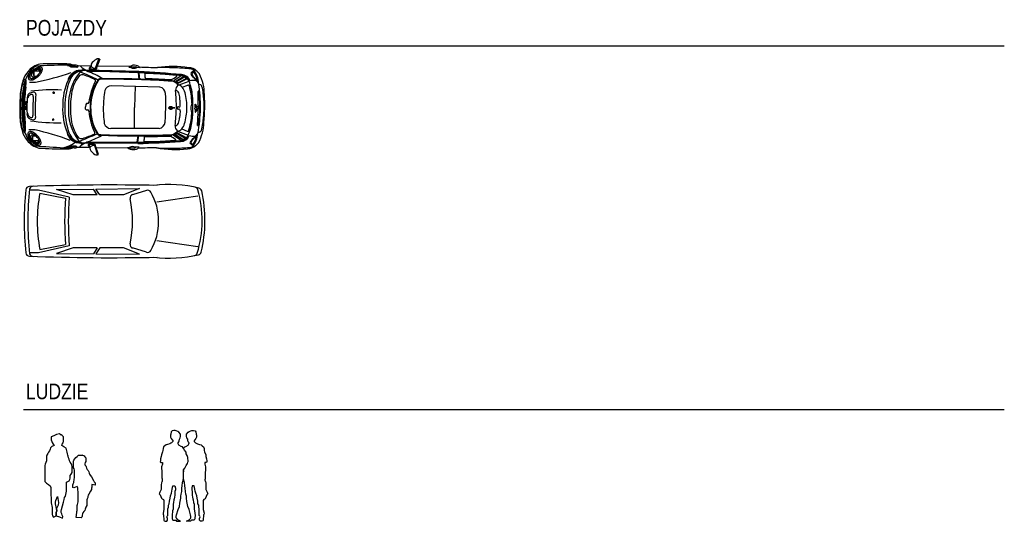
# Model space of a CAD drawing. Header units: inches. Extents: x 0 to 111471, y -105323 to 11070.
# Tile 74 of 256: x 5065 to 7072, y 2945 to 3967. Entities that reach past the tile are written whole.
import ezdxf

# ---------------------------------------------------------------- set-up
doc = ezdxf.new("R2010")
doc.units = ezdxf.units.IN
doc.header["$MEASUREMENT"] = 0
doc.styles.add('TS 200_STANDARD', font='arial.ttf', dxfattribs={"width": 0.8, "height": 32})

# ---------------------------------------------------------------- blocks, each defined once
blk = doc.blocks.new('samochód1')
at = {"color": 0, "linetype": 'ByBlock'}
for p, q in [((29.1, 63.7), (11.9, 63.7)), ((91.7, 49.3), (29.1, 63.7)), ((66.1, 65.2), (141, 65.7)), ((99.7, 54), (66.1, 65.2)), ((148.7, 54), (141, 65.7)), ((146.1, 65.8), (234.8, 66.9)), ((153.9, 54), (146.1, 65.8)), ((234.8, 66.9), (202.4, 54)), ((249.5, 63), (220.8, 54.3)), ((31.8, 57.5), (84.2, 47.1)), ((148.7, 54), (99.7, 54)), ((202.4, 54), (153.9, 54)), ((353.5, 51.3), (270, 39)), ((353.5, -51.8), (270, -39.5)), ((91.7, -49.7), (29.1, -64.1)), ((31.8, -57.7), (84.2, -47.2)), ((99.7, -54.2), (66.1, -65.3)), ((148.7, -54.2), (99.7, -54.2)), ((148.7, -54.2), (141, -65.9)), ((153.9, -54.2), (146.1, -65.9)), ((202.4, -54.2), (153.9, -54.2)), ((234.8, -67), (202.4, -54.2)), ((249.5, -63), (220.8, -54.3)), ((29.1, -64.1), (11.9, -64.1)), ((66.1, -65.3), (141, -65.9)), ((146.1, -65.9), (234.8, -67))]:
    blk.add_line(p, q, dxfattribs=at)
for centre, radius, start, end in [((640.8, 0), 640.8, 174.2342, 185.7658), ((10.9, 63.5), 7.71, 92.1119, 173.4899), ((643.3, 0), 636, 174.0142, 185.9858), ((178.4, -4705.2), 4779.3, 88.8902, 92.0123), ((20.3, 60.3), 11.3, 94.3987, 147.5288), ((251.6, 55.9), 7.37, 31.1455, 106.7984), ((294.5, -191.2), 266.2, 76.6607, 96.5655), ((346.5, 62), 7.71, 17.8179, 78.3942), ((133.6, 2), 228.9, 343.0347, 15.8141), ((354.1, 60.3), 7.71, 14.3452, 76.6607), ((93.6, 2), 274.7, 346.3976, 12.667), ((348.7, 0), 322.1, 169.6897, 190.3103), ((727.1, 0), 644.7, 175.7971, 184.2029), ((731.3, 0), 641.5, 175.5919, 184.4407), ((222.9, 47.3), 7.37, 106.7984, 193.6631), ((17.5, 0), 203.4, 347.0683, 12.9317), ((154.2, 0), 119.7, 330.0774, 29.9226), ((222.9, -47.3), 7.37, 166.3369, 253.2016), ((251.6, -55.9), 7.37, 253.2016, 328.8545), ((10.9, -63.5), 7.71, 186.5101, 267.8881), ((178.4, 4705.2), 4779.3, 267.9877, 271.1098), ((20.3, -60.3), 11.3, 212.4712, 265.6013), ((294.5, 191.2), 266.2, 263.4345, 283.1156), ((345.3, -62.3), 7.71, 281.3249, 340.8826), ((353.2, -60.6), 7.71, 283.1156, 344.5941)]:
    blk.add_arc(centre, radius, start, end, dxfattribs=at)
blk = doc.blocks.new('auto_minimoris')
at = {"color": 0}
for p, q in [((-120.4, 85.9), (-141.6, 86.2)), ((-122, 84.7), (-136.4, 84.6)), ((-119.7, 83.5), (-132, 83.1)), ((-117.4, 82.2), (-129.9, 81.9)), ((-88, 84.4), (-114.8, 84.8)), ((-79.3, 80), (-72.3, 98.9)), ((-70.4, 98.2), (-77, 80.8)), ((-9.8, 83.3), (-75.4, 84.2)), ((-11.7, 81.8), (-7, 81.7)), ((11.8, 81), (4.6, 81.1)), ((-206, 70.5), (-206.1, 66.1)), ((-206.1, 66.1), (-205.1, 66.1)), ((-205.1, 70.5), (-206, 70.5)), ((-205, 73.6), (-205.1, 64)), ((-205.1, 64), (-198.9, 63.9)), ((-194, 73.4), (-205, 73.6)), ((-192.7, 76.6), (-192.8, 71.6)), ((9, 73.1), (-99.1, 75.8)), ((9, 71.9), (-97.6, 74.9)), ((-50.2, 72.8), (-95.3, 73.5)), ((8.9, 70.7), (-50.2, 72.8)), ((7.7, 70.6), (9.1, 57.7)), ((8.9, 70.7), (10.4, 57.1)), ((22.3, 69.4), (21.2, 69.5)), ((54.3, 67.9), (22.3, 69.4)), ((86.2, 65.1), (54.3, 67.9)), ((95.5, 64.1), (80.5, 53.9)), ((84.1, 53.6), (98.3, 62)), ((85.6, 52.6), (100.7, 61.5)), ((119.1, 73), (115.6, 70.5)), ((116.3, 66.2), (115.6, 67.3)), ((119.4, 62), (116.3, 66.2)), ((117.7, 69.7), (120.2, 71.3)), ((123.9, 57.8), (119.4, 62)), ((-222.5, 40.3), (-226.2, 40.4)), ((-222.4, 42.7), (-225.7, 42.8)), ((-222.4, 45.1), (-225.2, 45.1)), ((-222.7, 47.2), (-224.7, 47.2)), ((-222.9, 49.6), (-224.2, 49.6)), ((-221.8, 57.1), (-223.6, 52)), ((52, 41.5), (-46.8, 44)), ((1.3, 43.3), (0, 0)), ((88.5, 50.4), (105.4, 59.3)), ((89.3, 49.3), (107, 58.5)), ((89.4, 45.6), (111.3, 53.4)), ((97.5, 41.1), (108.7, 45.6)), ((129.5, 54), (123.9, 57.8)), ((-224.9, 21), (-228.9, 21)), ((-224.7, 23.4), (-228.6, 23.4)), ((-224.5, 25.8), (-228.4, 25.9)), ((-224.2, 28.2), (-228.1, 28.3)), ((-223.9, 30.6), (-227.7, 30.7)), ((-223.5, 33.1), (-227.4, 33.1)), ((-223.2, 35.5), (-227, 35.5)), ((-222.8, 37.9), (-226.6, 37.9)), ((-163.3, 31), (-165.3, 31)), ((-163.3, 28.5), (-164.9, 28.5)), ((-163.3, 31), (-163.3, 28.5)), ((-225.6, 0.4), (-229.8, 0.5)), ((-225.5, 6.4), (-229.7, 6.5)), ((-225.6, 4), (-229.7, 4.1)), ((-225.6, 2.8), (-229.7, 2.9)), ((-225.5, 8.9), (-229.6, 8.9)), ((-225.4, 11.3), (-229.5, 11.3)), ((-225.3, 13.7), (-229.4, 13.8)), ((-225.4, 11.3), (-229.2, 11.3)), ((-225.1, 18.5), (-229.1, 18.6)), ((-225.2, 16.1), (-229.1, 16.2)), ((-223.8, 3.4), (-223.9, 0.9)), ((-223.9, -0.4), (-223.9, 0.9)), ((-223.8, 7.2), (-223.8, 5.8)), ((-223.4, 7.2), (-223.8, 7.2)), ((-223.8, 3.4), (-223.8, 5.8)), ((-223.5, 4.5), (-223.4, 7.2)), ((-223.5, 2.3), (-223.5, -0.4)), ((-223.4, 8.4), (-223.4, 7.2)), ((-222.4, 8.4), (-223.4, 8.4)), ((-222.5, 0.4), (-222.6, -1.6)), ((-222.4, 9.3), (-222.4, 8.4)), ((-221.7, 9.2), (-222.4, 9.3)), ((-222.4, 6.4), (-222.4, 8.4)), ((-221.9, 0.1), (-221.9, -2.5)), ((-221.8, 6.6), (-221.7, 9.2)), ((-221.7, 10.4), (-221.7, 9.2)), ((-221, 10.4), (-221.7, 10.4)), ((-221.2, 0.2), (-221.2, -3.7)), ((-221.1, 6.5), (-221, 10.4)), ((-221, 11.5), (-221, 10.4)), ((-220.2, 11.5), (-221, 11.5)), ((-220.4, 1), (-220.5, -4.8)), ((-220.3, 5.7), (-220.2, 11.5)), ((-99.3, 6.2), (-99.4, 1.4)), ((-99.4, -3.3), (-99.4, 1.4)), ((0, -43.3), (0, 0)), ((92.9, 12.1), (92.4, 18.5)), ((93, 3.9), (92.9, 12.1)), ((123.9, 0.7), (124, 6.5)), ((124, 6.5), (124.8, 6.5)), ((124.7, 1.5), (124.8, 5.4)), ((124.8, 6.5), (124.8, 5.4)), ((124.8, 5.4), (125.4, 5.4)), ((125.4, 5.4), (125.4, 4.2)), ((125.4, 1.6), (125.4, 4.2)), ((125.4, 4.2), (126.1, 4.2)), ((126, 1.3), (126.1, 3.3)), ((126.1, 4.2), (126.1, 3.3)), ((126.1, 3.3), (127.1, 3.3)), ((127.1, 3.3), (127, 2.1)), ((127, -0.6), (127, 2.1)), ((127, 2.1), (127.4, 2.1)), ((127.3, -1.7), (127.4, 0.7)), ((127.4, 2.1), (127.4, 0.7)), ((-225.6, -2), (-229.8, -2)), ((-225.6, -4.5), (-229.8, -4.4)), ((-225.6, -6.9), (-229.7, -6.8)), ((-225.6, -9.3), (-229.5, -9.2)), ((-225.5, -11.7), (-229.5, -11.7)), ((-225.6, -4.5), (-229.4, -4.4)), ((-225.4, -14.1), (-229.4, -14.1)), ((-225.3, -16.6), (-229.2, -16.5)), ((-225.1, -19), (-229, -18.9)), ((-223.5, -0.4), (-223.9, -0.4)), ((-223.5, -1.6), (-223.5, -0.4)), ((-222.6, -1.6), (-223.5, -1.6)), ((-222.6, -2.5), (-222.6, -1.6)), ((-221.9, -2.5), (-222.6, -2.5)), ((-221.9, -3.7), (-221.9, -2.5)), ((-221.2, -3.7), (-221.9, -3.7)), ((-221.3, -4.8), (-221.2, -3.7)), ((-220.5, -4.8), (-221.3, -4.8)), ((82.6, -1.1), (72, -0.9)), ((82.6, -1.3), (72, -1.2)), ((92.6, -14.8), (91.9, -21.2)), ((92.9, -6.6), (92.6, -14.8)), ((123.8, -4), (123.7, -9.8)), ((123.7, -9.8), (124.5, -9.8)), ((124.6, -4.8), (124.5, -8.8)), ((124.5, -8.8), (125.2, -8.8)), ((124.5, -9.8), (124.5, -8.8)), ((125.2, -8.8), (125.3, -7.6)), ((125.3, -5), (125.3, -7.6)), ((125.3, -7.6), (125.9, -7.6)), ((125.9, -4.7), (125.9, -6.7)), ((125.9, -6.7), (126.9, -6.7)), ((125.9, -7.6), (125.9, -6.7)), ((127, -2.8), (126.9, -5.5)), ((126.9, -5.5), (127.3, -5.5)), ((126.9, -6.7), (126.9, -5.5)), ((127.3, -1.7), (127.3, -4.2)), ((127.3, -5.5), (127.3, -4.2)), ((-224.9, -21.4), (-228.8, -21.4)), ((-224.7, -23.8), (-228.5, -23.8)), ((-224.4, -26.3), (-228.3, -26.2)), ((-224.1, -28.7), (-227.9, -28.6)), ((-223.8, -31.1), (-227.6, -31.1)), ((-223.5, -33.5), (-227.2, -33.5)), ((-223.6, -36), (-226.8, -35.9)), ((-223.6, -38.3), (-226.4, -38.2)), ((-164.1, -26.2), (-166.1, -26.2)), ((-164.1, -23.7), (-165.7, -23.7)), ((-164.1, -26.2), (-164.1, -23.7)), ((-223.9, -40.4), (-226, -40.4)), ((-224.3, -42.8), (-225.6, -42.8)), ((-223.4, -50.6), (-225, -45.5)), ((-208, -64.5), (-207.9, -60.1)), ((-207.9, -60.1), (-207, -60.1)), ((-207.1, -67.6), (-206.9, -58)), ((-206.9, -58), (-200.7, -58.1)), ((50.7, -43), (-48, -42.6)), ((5.7, -70.8), (7.4, -57.9)), ((6.9, -70.9), (8.7, -57.4)), ((93.6, -66.8), (78.9, -56.3)), ((82.5, -56.1), (96.5, -64.8)), ((84, -55.1), (98.9, -64.4)), ((87, -53), (103.6, -62.4)), ((87.8, -51.9), (105.2, -61.6)), ((88, -48.2), (109.7, -56.6)), ((96.3, -43.9), (107.3, -48.7)), ((127.8, -57.8), (122.2, -61.4)), ((-207, -64.5), (-208, -64.5)), ((-196, -67.8), (-207.1, -67.6)), ((-194.9, -70.9), (-194.8, -66)), ((-122.1, -80), (-134.3, -79.3)), ((-119.8, -78.8), (-132.3, -78.1)), ((6.9, -73.4), (-101.3, -72.9)), ((6.9, -72.2), (-99.7, -72)), ((-52.3, -71.3), (-97.4, -70.7)), ((-81.6, -77.7), (-75.1, -96.7)), ((-73.2, -96.1), (-79.3, -78.5)), ((6.9, -70.9), (-52.3, -71.3)), ((20.3, -70.1), (19.2, -70.1)), ((52.3, -69.5), (20.3, -70.1)), ((84.2, -67.6), (52.3, -69.5)), ((117, -76.5), (113.5, -73.8)), ((114.3, -69.6), (113.6, -70.6)), ((117.5, -65.5), (114.3, -69.6)), ((115.6, -73.1), (118, -74.8)), ((122.2, -61.4), (117.5, -65.5)), ((-122.8, -82.3), (-144.1, -82)), ((-124.4, -81.1), (-138.8, -80.5)), ((-90.4, -81.8), (-117.3, -81.4)), ((-12.2, -82.9), (-77.8, -82)), ((-14.1, -81.4), (-9.4, -81.5)), ((9.5, -81.3), (2.3, -81.2))]:
    blk.add_line(p, q, dxfattribs=at)
for points in [[(-192.4, 88.5), (-192.4, 88.5, 0.164883), (-216.7, 73.5)], [(-199.4, 84.4), (-199.4, 84.4, 0.187605), (-216.7, 73.5)], [(-199.4, 84.4), (-199.4, 84.4, 0.146632), (-207.3, 79.3)], [(-141.6, 86.2), (-141.6, 86.2, 0.002695), (-199.4, 84.4)], [(-138, 88.6), (-138, 88.6, 0.02039), (-192.4, 88.5)], [(-123.3, 85.9), (-123.3, 85.9, 0.096259), (-138, 88.6)], [(-114.8, 84.8), (-114.8, 84.8, 0.30738), (-122.4, 85)], [(-122.4, 85), (-122.4, 85, 0.419133), (-114.8, 84.8)], [(-117.4, 82.2), (-117.4, 82.2, 0.470144), (-114.8, 84.8)], [(-110.4, 85), (-110.4, 85, 0.135901), (-99.1, 75.8)], [(-110.4, 84.8), (-110.4, 84.8, 0.081403), (-95, 73.5)], [(-91.5, 81), (-91.5, 81, 0.594858), (-91.2, 78.2)], [(-87.7, 82.9), (-87.7, 82.9, 0.300616), (-91.5, 81)], [(-90, 82.5), (-90, 82.5, 0.094248), (-90.2, 81.5)], [(-90.2, 81.5), (-90.2, 81.5, 0.26967), (-88.3, 78.6)], [(-87.8, 88.2), (-87.8, 88.2, 0.115802), (-87.7, 82.9)], [(-77.6, 98), (-77.6, 98, 0.164553), (-87.8, 88.2)], [(-87.7, 82.9), (-87.7, 82.9, 0.212906), (-82.7, 80.3)], [(-82.7, 80.3), (-82.7, 80.3, 0.003385), (-79.3, 80)], [(-77.9, 78.4), (-77.9, 78.4, 0.471374), (-77, 80.8)], [(-70.4, 98.2), (-70.4, 98.2, 0.256303), (-77.6, 98)], [(11.8, 81), (11.8, 81, 0.394998), (-11.7, 81.8)], [(-5.9, 83.1), (-5.9, 83.1, 0.603551), (-7.1, 81.2)], [(-7.1, 81.2), (-7.1, 81.2, 0.176135), (4.3, 80.8)], [(-5.9, 83.1), (-5.9, 83.1, 0.001047), (3.1, 83)], [(4.3, 80.8), (4.3, 80.8, 0.453574), (3.1, 83)], [(10.7, 82.6), (10.7, 82.6, 0.004114), (47.1, 81.1)], [(110.7, 81), (110.7, 81, 0.069107), (47.1, 81.1)], [(80, 80.9), (80, 80.9, 0.0062), (47.1, 81.1)], [(110.7, 78.6), (110.7, 78.6, 0.016525), (80, 80.9)], [(127, 74), (127, 74, 0.212807), (110.7, 81)], [(-216.7, 73.5), (-216.7, 73.5, 0.118332), (-227.1, 54.4)], [(-207.3, 79.3), (-207.3, 79.3, 0.12531), (-223.6, 52)], [(-208.7, 70.5), (-208.7, 70.5, 0.332755), (-210.2, 66.1)], [(-210.2, 66.1), (-210.2, 66.1, 0.371308), (-202.5, 61.8)], [(-200.7, 75.4), (-200.7, 75.4, 0.135073), (-208.7, 70.5)], [(-201.4, 51.8), (-201.4, 51.8, 0.037554), (-129.2, 71)], [(-196.3, 78.5), (-196.3, 78.5, 0.27304), (-201.2, 73.5)], [(-198.3, 76.4), (-198.3, 76.4, 0.144959), (-199.9, 73.5)], [(-195.1, 76.7), (-195.1, 76.7, 0.407183), (-198.3, 76.4)], [(-192.7, 76.6), (-192.7, 76.6, 0.366967), (-196.3, 78.5)], [(-194.4, 73.4), (-194.4, 73.4, 0.292295), (-195.1, 76.7)], [(-118, 74.5), (-118, 74.5, 0.200795), (-135.7, 56.7)], [(-117.6, 73.4), (-117.6, 73.4, 0.200795), (-134.6, 56.3)], [(-112.5, 69.9), (-112.5, 69.9, 0.183256), (-134.1, 2)], [(-106.7, 74.1), (-106.7, 74.1, 0.307808), (-131.8, 55)], [(-112, 65.1), (-112, 65.1, 0.149504), (-129.1, 21.7)], [(-114.6, 75.1), (-114.6, 75.1, 0.044487), (-118.7, 74.3)], [(-97.6, 74.9), (-97.6, 74.9, 0.057813), (-117.6, 73.4)], [(-99.1, 75.8), (-99.1, 75.8, 0.025261), (-114.6, 75.1)], [(-106.7, 74.1), (-106.7, 74.1, 0.204864), (-112.5, 69.9)], [(-104, 66.1), (-104, 66.1, 0.233922), (-112, 65.1)], [(-74.5, 55.8), (-74.5, 55.8, 0.019662), (-109.9, 71.9)], [(-79.3, 55.8), (-79.3, 55.8, 0.045293), (-103.5, 66.1)], [(-65.3, 58.8), (-65.3, 58.8, 0.050998), (-95.3, 73.5)], [(-91.2, 78.2), (-91.2, 78.2, 0.133884), (-83.6, 76.8)], [(-88.3, 78.6), (-88.3, 78.6, 0.150873), (-81.6, 78.1)], [(-83.6, 76.8), (-83.6, 76.8, 0.219555), (-77.9, 78.4)], [(-81.6, 78.1), (-81.6, 78.1, 0.376369), (-79.3, 80)], [(95.9, 64.4), (95.9, 64.4, 0.011946), (8.9, 70.7)], [(96.2, 66.8), (96.2, 66.8, 0.011946), (9, 73.1)], [(96, 65.6), (96, 65.6, 0.011946), (9, 71.9)], [(22.1, 69.4), (22.1, 69.4, 0.389478), (21.5, 68.4)], [(21.4, 68.4), (21.4, 68.4, 0.013425), (21.6, 60)], [(75.4, 56.6), (75.4, 56.6, 0.032379), (86.2, 63.7)], [(86.2, 63.7), (86.2, 63.7, 0.351466), (86.2, 65.1)], [(111.3, 53.4), (111.3, 53.4, 0.30178), (95.9, 64.4)], [(113.6, 54.2), (113.6, 54.2, 0.30178), (96, 66.8)], [(112.4, 53.8), (112.4, 53.8, 0.30178), (96, 65.6)], [(107, 58.5), (107, 58.5, 0.394811), (98.3, 62)], [(105.4, 59.3), (105.4, 59.3, 0.228426), (100.7, 61.5)], [(120.2, 76.9), (120.2, 76.9, 0.106566), (110.7, 78.6)], [(115.6, 70.5), (115.6, 70.5, 0.29219), (115.6, 67.3)], [(117.7, 69.7), (117.7, 69.7, 0.430324), (117.2, 67.2)], [(117.2, 67.2), (117.2, 67.2, 0.19024), (127.7, 56.7)], [(122.4, 71.7), (122.4, 71.7, 0.393676), (119.1, 73)], [(132.7, 68.3), (132.7, 68.3, 0.192325), (120.1, 76.8)], [(130.7, 49.2), (130.7, 49.2, 0.173238), (120.1, 76.8)], [(122.5, 70.2), (122.5, 70.2, 0.386956), (120.2, 71.3)], [(129.5, 54), (129.5, 54, 0.135484), (122.4, 71.7)], [(127.7, 56.7), (127.7, 56.7, 0.098127), (122.5, 70.2)], [(142.6, 26.2), (142.6, 26.2, 0.112366), (132.7, 68.3)], [(-227.1, 54.4), (-227.1, 54.4, 0.062221), (-232.8, 24.4)], [(-226.2, 54.2), (-226.2, 54.2, 0.062221), (-231.9, 24.4)], [(-223.6, 52), (-223.6, 52, 0.059705), (-229.7, 3)], [(-221.8, 57.1), (-221.8, 57.1, 0.365009), (-226.2, 54.2)], [(-221.2, 41.5), (-221.2, 41.5, 0.021937), (-224.6, 3.3)], [(-222.4, 39.9), (-222.4, 39.9, 0.076699), (-223.6, 52)], [(-220.6, 53.4), (-220.6, 53.4, 0.239884), (-221.8, 57.1)], [(-221.2, 41.5), (-221.2, 41.5, 0.027373), (-220.6, 53.4)], [(-213.7, 51.7), (-213.7, 51.7, 0.042533), (-201.4, 51.8)], [(-134.6, 56.3), (-134.6, 56.3, 0.118853), (-146.1, 2.1)], [(-131.8, 55), (-131.8, 55, 0.087594), (-142, 2.1)], [(-79.4, 53.7), (-79.4, 53.7, 0.097362), (-92.6, 10.4)], [(-74.6, 55.7), (-74.6, 55.7, 0.137736), (-90.4, 1.3)], [(-73.2, 55.5), (-73.2, 55.5, 0.139091), (-89.2, 1.3)], [(-79.4, 53.7), (-79.4, 53.7, 0.290965), (-79.3, 55.8)], [(-69.5, 58.5), (-69.5, 58.5, 0.256456), (-74.6, 55.7)], [(-67.1, 57.4), (-67.1, 57.4, 0.215592), (-73.2, 55.5)], [(77.8, 54.4), (77.8, 54.4, 0.018569), (-69.5, 58.5)], [(77.8, 53.2), (77.8, 53.2, 0.018265), (-67.1, 57.4)], [(-46.8, 44), (-46.8, 44, 0.343057), (-60.4, 34.3)], [(21.6, 60), (21.6, 60, 0.323632), (23.4, 58.9)], [(74.4, 56.2), (74.4, 56.2, 0.000272), (23.4, 58.9)], [(63.4, 28.3), (63.4, 28.3, 0.317078), (52, 41.5)], [(74.4, 56.2), (74.4, 56.2, 0.213738), (75.4, 56.6)], [(89.4, 45.6), (89.4, 45.6, 0.164071), (77.8, 53.2)], [(89.9, 46), (89.9, 46, 0.164071), (77.9, 53.8)], [(89.4, 45.6), (89.4, 45.6, 0.258236), (84, 34.4)], [(84.1, 53.6), (84.1, 53.6, 0.304301), (89.3, 49.3)], [(85.6, 52.6), (85.6, 52.6, 0.185571), (88.5, 50.4)], [(97.5, 41.1), (97.5, 41.1, 0.229388), (89.4, 45.6)], [(103.1, 29.9), (103.1, 29.9, 0.107423), (97.5, 41.1)], [(111.4, 44.9), (111.4, 44.9, 0.20659), (108.7, 45.6)], [(118.2, 24.1), (118.2, 24.1, 0.082728), (111.3, 53.4)], [(117, 9.3), (117, 9.3, 0.074156), (111.4, 44.9)], [(124.7, 54.7), (124.7, 54.7, 0.128122), (113.9, 54.1)], [(130.7, 49.2), (130.7, 49.2, 0.1873), (124.7, 54.7)], [(134.5, -2), (134.5, -2, 0.04669), (130.7, 49.2)], [(137.7, 42.9), (137.7, 42.9, 0.3136), (131.1, 46.8)], [(141.4, 14.3), (141.4, 14.3, 0.057802), (137.7, 42.9)], [(-232.8, 24.7), (-232.8, 24.7, 0.006728), (-233.7, 3.7)], [(-232.8, 24.4), (-232.8, 24.4, 0.006728), (-233.7, 3.4)], [(-231.9, 24.7), (-231.9, 24.7, 0.006728), (-232.8, 3.7)], [(-231.9, 24.4), (-231.9, 24.4, 0.006728), (-232.8, 3.4)], [(-222.4, 39.9), (-222.4, 39.9, 0.033532), (-225.4, 13.5)], [(-215.4, 27.8), (-215.4, 27.8, 0.214423), (-218.2, 17.6)], [(-213, 25.3), (-213, 25.3, 0.318469), (-217, 19)], [(-204.8, 31.2), (-204.8, 31.2, 0.081225), (-215.4, 27.8)], [(-206.9, 25.6), (-206.9, 25.6, 0.35004), (-213, 25.3)], [(-148.3, 35.5), (-148.3, 35.5, 0.041194), (-211.1, 33.2)], [(-206.1, 22.5), (-206.1, 22.5, 0.213635), (-206.9, 25.6)], [(-206.1, 22.5), (-206.1, 22.5, 0.00543), (-206.9, 3)], [(-201, 26.6), (-201, 26.6, 0.43632), (-204.8, 31.2)], [(-201, 26.6), (-201, 26.6, 0.026547), (-201.9, 2.9)], [(-165.3, 31), (-165.3, 31, 0.799108), (-164.9, 28.5)], [(-129.1, 21.7), (-129.1, 21.7, 0.038801), (-130.3, 1.9)], [(-60.4, 34.3), (-60.4, 34.3, 0.0353), (-63.4, 0.9)], [(63.8, -0.9), (63.8, -0.9, 0.018315), (63.4, 28.3)], [(90.4, 29.6), (90.4, 29.6, 0.328542), (84, 34.4)], [(85.5, -1.2), (85.5, -1.2, 0.024271), (84, 34.4)], [(92.4, 18.5), (92.4, 18.5, 0.075264), (90.4, 29.6)], [(107, -1.6), (107, -1.6, 0.067023), (103.1, 29.9)], [(119.2, -1.8), (119.2, -1.8, 0.031565), (118.2, 24.1)], [(130.5, 32.8), (130.5, 32.8, 0.729153), (129.6, 32.8)], [(130.3, -1.7), (130.3, -1.7, 0.004722), (129.6, 32.8)], [(133.2, -1.9), (133.2, -1.9, 0.056482), (130.5, 32.8)], [(143.2, -2.1), (143.2, -2.1, 0.017736), (142.6, 26.2)], [(-233.7, 3.4), (-233.7, 3.4, 0.006728), (-233.4, -17.6)], [(-232.8, 3.4), (-232.8, 3.4, 0.006728), (-232.5, -17.6)], [(-229.7, 3.7), (-229.7, 3.7, 0.059705), (-225, -45.5)], [(-225.4, 13.5), (-225.4, 13.5, 0.000703), (-225.6, 3.3)], [(-225.6, 6.3), (-225.6, 6.3, 0.000703), (-225.6, -3.9)], [(-224.6, 3.3), (-224.6, 3.3, 0.021937), (-222.3, -35.1)], [(-223.6, 3.4, -0.075369), (-223.4, 4.8, -0.051466), (-223.1, 5.6, -0.044541), (-222.8, 6, -0.054435), (-222.5, 6.3, -0.067052), (-222.1, 6.5, -0.113315), (-221.6, 6.6, -0.098086), (-221.2, 6.5, -0.070513), (-220.8, 6.3, -0.057556), (-220.5, 6, -0.046832), (-220.3, 5.5, -0.046081), (-220, 4.9, -0.070929), (-219.9, 3.6, -0.013186), (-219.9, 3.3)], [(-223.6, 3.4, 0.075369), (-223.4, 1.9, 0.051466), (-223.1, 1.2, 0.044541), (-222.9, 0.8, 0.054435), (-222.6, 0.4, 0.067052), (-222.2, 0.2, 0.113315), (-221.7, 0.1, 0.098086), (-221.2, 0.2, 0.070513), (-220.9, 0.4, 0.057556), (-220.6, 0.7, 0.046832), (-220.3, 1.1, 0.046081), (-220.1, 1.8, 0.070929), (-219.9, 3.1, 0.013186), (-219.9, 3.3)], [(-218.2, 17.6), (-218.2, 17.6, 0.018332), (-219.1, 3.2)], [(-219.1, 3.2), (-219.1, 3.2, 0.018332), (-218.7, -11.2)], [(-206.9, 3), (-206.9, 3, 0.00543), (-206.7, -16.5)], [(-201.9, 2.9), (-201.9, 2.9, 0.026547), (-201.7, -20.7)], [(-146.1, 2.1), (-146.1, 2.1, 0.118853), (-136.2, -52.4)], [(-142, 2.1), (-142, 2.1, 0.087594), (-133.4, -51.1)], [(-134.1, 2), (-134.1, 2, 0.183256), (-114.5, -66.6)], [(-130.3, 1.9), (-130.3, 1.9, 0.038801), (-129.7, -18)], [(-95.1, 7.8), (-95.1, 7.8, 0.34286), (-99.3, 6.2)], [(-95.1, 7.8), (-95.1, 7.8, 0.376083), (-92.6, 10.4)], [(-90.4, 1.3), (-90.4, 1.3, 0.137736), (-76.2, -53.5)], [(-89.2, 1.3), (-89.2, 1.3, 0.139091), (-74.8, -53.4)], [(-63.4, 0.9), (-63.4, 0.9, 0.0353), (-61.4, -32.5)], [(89.8, 0.9), (89.8, 0.9, 0.476522), (87, -1.3)], [(89.8, 0.9), (89.8, 0.9, 0.596965), (93, 3.9)], [(117, 9.3), (117, 9.3, 0.07733), (115.1, -1.7)], [(127.1, -1.7, 0.075369), (126.9, -0.3, 0.051466), (126.7, 0.5, 0.044541), (126.4, 0.9, 0.054435), (126.1, 1.3, 0.067052), (125.7, 1.5, 0.113315), (125.2, 1.6, 0.098086), (124.8, 1.5, 0.070513), (124.4, 1.3, 0.057556), (124.1, 1, 0.046832), (123.8, 0.5, 0.046081), (123.6, -0.1, 0.070929), (123.4, -1.4, 0.013186), (123.4, -1.7)], [(141.4, 14.3), (141.4, 14.3, 0.006229), (141.4, -2.1)], [(-233.4, -17.7), (-233.4, -17.7, 0.062221), (-228.6, -47.8)], [(-232.5, -17.6), (-232.5, -17.6, 0.062221), (-227.7, -47.6)], [(-225.6, -3.9), (-225.6, -3.9, 0.039537), (-223.4, -33.5)], [(-218.7, -11.2), (-218.7, -11.2, 0.214423), (-216.1, -21.5)], [(-217.4, -12.7), (-217.4, -12.7, 0.318469), (-213.6, -19.1)], [(-213.6, -19.1), (-213.6, -19.1, 0.35004), (-207.6, -19.6)], [(-207.6, -19.6), (-207.6, -19.6, 0.213635), (-206.7, -16.5)], [(-129.7, -18), (-129.7, -18, 0.149504), (-113.8, -61.8)], [(-99.4, -3.3), (-99.4, -3.3, 0.34286), (-95.3, -5)], [(-92.8, -7.7), (-92.8, -7.7, 0.376083), (-95.3, -5)], [(-92.8, -7.7), (-92.8, -7.7, 0.097362), (-80.9, -51.3)], [(62.5, -30.2), (62.5, -30.2, 0.018315), (63.8, -0.9)], [(83, -36.9), (83, -36.9, 0.024271), (85.5, -1.2)], [(87, -1.3), (87, -1.3, 0.476522), (89.7, -3.5)], [(92.9, -6.6), (92.9, -6.6, 0.596965), (89.7, -3.5)], [(102.1, -32.9), (102.1, -32.9, 0.067023), (107, -1.6)], [(110.1, -48.1), (110.1, -48.1, 0.074156), (116.7, -12.7)], [(115.1, -1.7), (115.1, -1.7, 0.07733), (116.7, -12.7)], [(117.5, -27.6), (117.5, -27.6, 0.031565), (119.2, -1.7)], [(127.1, -1.7, -0.075369), (126.9, -3.2, -0.051466), (126.6, -3.9, -0.044541), (126.3, -4.3, -0.054435), (126, -4.6, -0.067052), (125.6, -4.9, -0.113315), (125.1, -5, -0.098086), (124.7, -4.9, -0.070513), (124.3, -4.6, -0.057556), (124, -4.3, -0.046832), (123.8, -3.9, -0.046081), (123.5, -3.2, -0.070929), (123.4, -1.9, -0.013186), (123.4, -1.7)], [(128.6, -36.6), (128.6, -36.6, 0.004722), (130.3, -2.1)], [(129.2, -53), (129.2, -53, 0.04669), (134.5, -2)], [(129.5, -36.6), (129.5, -36.6, 0.056482), (133.2, -2)], [(136.4, -46.9), (136.4, -46.9, 0.057802), (140.9, -18.4)], [(141.4, -2.1), (141.4, -2.1, 0.006229), (140.9, -18.4)], [(141.7, -30.4), (141.7, -30.4, 0.017736), (143.2, -2.1)], [(-225, -45.5), (-225, -45.5, 0.076699), (-223.4, -33.5)], [(-222.1, -47), (-222.1, -47, 0.027373), (-222.3, -35.1)], [(-216.1, -21.5), (-216.1, -21.5, 0.081225), (-205.6, -25.2)], [(-212, -27), (-212, -27, 0.041194), (-149.3, -31.2)], [(-205.6, -25.2), (-205.6, -25.2, 0.43632), (-201.7, -20.7)], [(-165.7, -23.7), (-165.7, -23.7, 0.799108), (-166.1, -26.2)], [(-61.4, -32.5), (-61.4, -32.5, 0.343057), (-48, -42.6)], [(50.7, -43), (50.7, -43, 0.317078), (62.5, -30.2)], [(83, -36.9), (83, -36.9, 0.258236), (88, -48.2)], [(83, -36.9), (83, -36.9, 0.328542), (89.5, -32.2)], [(89.5, -32.2), (89.5, -32.2, 0.075264), (91.9, -21.2)], [(96.3, -43.9), (96.3, -43.9, 0.107423), (102.1, -32.9)], [(109.7, -56.6), (109.7, -56.6, 0.082728), (117.5, -27.6)], [(128.6, -36.6), (128.6, -36.6, 0.729153), (129.5, -36.6)], [(130.7, -72.1), (130.7, -72.1, 0.112366), (141.7, -30.4)], [(-228.6, -47.8), (-228.6, -47.8, 0.118332), (-218.8, -67.1)], [(-227.7, -47.6), (-227.7, -47.6, 0.365009), (-223.4, -50.6)], [(-225, -45.5), (-225, -45.5, 0.12531), (-209.5, -73.2)], [(-223.4, -50.6), (-223.4, -50.6, 0.239884), (-222.1, -47)], [(-202.8, -45.9), (-202.8, -45.9, 0.042533), (-215.1, -45.5)], [(-212, -59.9), (-212, -59.9, 0.332755), (-210.6, -64.4)], [(-204.2, -55.8), (-204.2, -55.8, 0.371308), (-212, -59.9)], [(-131.2, -67.2), (-131.2, -67.2, 0.037554), (-202.8, -45.9)], [(-137.3, -52.8), (-137.3, -52.8, 0.200795), (-120.2, -71.1)], [(-136.2, -52.4), (-136.2, -52.4, 0.200795), (-119.7, -70)], [(-133.4, -51.1), (-133.4, -51.1, 0.307808), (-108.8, -70.9)], [(-112, -68.6), (-112, -68.6, 0.019662), (-76.1, -53.6)], [(-105.4, -63.1), (-105.4, -63.1, 0.045293), (-80.9, -53.5)], [(-97.4, -70.7), (-97.4, -70.7, 0.050998), (-67, -56.9)], [(-80.9, -53.5), (-80.9, -53.5, 0.290965), (-80.9, -51.3)], [(-76.2, -53.5), (-76.2, -53.5, 0.256456), (-71.2, -56.5)], [(-74.8, -53.4), (-74.8, -53.4, 0.215592), (-68.7, -55.4)], [(-71.2, -56.5), (-71.2, -56.5, 0.018569), (76.2, -56.6)], [(-68.7, -55.4), (-68.7, -55.4, 0.018265), (76.2, -55.4)], [(21.6, -59.5), (21.6, -59.5, 0.323632), (19.8, -60.6)], [(21.6, -59.5), (21.6, -59.5, 0.000272), (72.7, -58.3)], [(73.7, -58.7), (73.7, -58.7, 0.213738), (72.7, -58.3)], [(84.4, -66.2), (84.4, -66.2, 0.032379), (73.7, -58.7)], [(76.2, -55.4), (76.2, -55.4, 0.164071), (88, -48.2)], [(76.3, -56), (76.3, -56, 0.164071), (88.5, -48.6)], [(87.8, -51.9), (87.8, -51.9, 0.304301), (82.5, -56.1)], [(87, -53), (87, -53, 0.185571), (84, -55.1)], [(88, -48.2), (88, -48.2, 0.229388), (96.3, -43.9)], [(94, -67.2), (94, -67.2, 0.30178), (109.7, -56.6)], [(94, -68.4), (94, -68.4, 0.30178), (110.8, -57)], [(94, -69.6), (94, -69.6, 0.30178), (111.9, -57.5)], [(107.3, -48.7), (107.3, -48.7, 0.20659), (110.1, -48.1)], [(112.3, -57.4), (112.3, -57.4, 0.128122), (123, -58.3)], [(117.9, -80.3), (117.9, -80.3, 0.173238), (129.2, -53)], [(120.2, -75.2), (120.2, -75.2, 0.135484), (127.8, -57.8)], [(123, -58.3), (123, -58.3, 0.1873), (129.2, -53)], [(129.7, -50.6), (129.7, -50.6, 0.3136), (136.4, -46.9)], [(-218.8, -67.1), (-218.8, -67.1, 0.187605), (-201.8, -78.5)], [(-218.8, -67.1), (-218.8, -67.1, 0.164883), (-194.9, -82.8)], [(-210.6, -64.4), (-210.6, -64.4, 0.135073), (-202.8, -69.5)], [(-209.5, -73.2), (-209.5, -73.2, 0.146632), (-201.8, -78.5)], [(-203.2, -67.7), (-203.2, -67.7, 0.27304), (-198.5, -72.7)], [(-202, -67.7), (-202, -67.7, 0.144959), (-200.5, -70.6)], [(-201.8, -78.5), (-201.8, -78.5, 0.002695), (-144.1, -82)], [(-200.5, -70.6), (-200.5, -70.6, 0.407183), (-197.3, -71)], [(-198.5, -72.7), (-198.5, -72.7, 0.366967), (-194.9, -70.9)], [(-197.3, -71), (-197.3, -71, 0.292295), (-196.5, -67.8)], [(-143.9, -82), (-143.9, -82, 0.109163), (-120.8, -70.8)], [(-117.3, -81.4), (-117.3, -81.4, 0.419133), (-124.8, -81.4)], [(-120.8, -70.8), (-120.8, -70.8, 0.044487), (-116.8, -71.7)], [(-117.3, -81.4), (-117.3, -81.4, 0.470144), (-119.8, -78.8)], [(-119.7, -70), (-119.7, -70, 0.057813), (-99.7, -72)], [(-116.8, -71.7), (-116.8, -71.7, 0.025261), (-101.3, -72.9)], [(-114.5, -66.6), (-114.5, -66.6, 0.204864), (-108.8, -70.9)], [(-113.8, -61.8), (-113.8, -61.8, 0.233922), (-105.9, -63)], [(-97.1, -70.7), (-97.1, -70.7, 0.081403), (-112.8, -81.6)], [(-101.3, -72.9), (-101.3, -72.9, 0.135901), (-112.8, -81.7)], [(-93.5, -75.5), (-93.5, -75.5, 0.594858), (-93.8, -78.3)], [(-93.8, -78.3), (-93.8, -78.3, 0.300616), (-90, -80.4)], [(-85.8, -74.3), (-85.8, -74.3, 0.133884), (-93.5, -75.5)], [(-90.6, -76), (-90.6, -76, 0.26967), (-92.5, -78.8)], [(-92.5, -78.8), (-92.5, -78.8, 0.094248), (-92.3, -79.9)], [(-83.9, -75.7), (-83.9, -75.7, 0.150873), (-90.6, -76)], [(-85, -77.9), (-85, -77.9, 0.212906), (-90, -80.4)], [(-80.2, -76.1), (-80.2, -76.1, 0.219555), (-85.8, -74.3)], [(-81.6, -77.7), (-81.6, -77.7, 0.003385), (-85, -77.9)], [(-81.6, -77.7), (-81.6, -77.7, 0.376369), (-83.9, -75.7)], [(-79.3, -78.5), (-79.3, -78.5, 0.471374), (-80.2, -76.1)], [(2, -80.9), (2, -80.9, 0.176135), (-9.5, -81)], [(6.9, -70.9), (6.9, -70.9, 0.011946), (94, -67.2)], [(6.9, -72.2), (6.9, -72.2, 0.011946), (94.1, -68.4)], [(6.9, -73.4), (6.9, -73.4, 0.011946), (94.2, -69.6)], [(19.8, -60.6), (19.8, -60.6, 0.013425), (19.4, -69)], [(19.5, -69), (19.5, -69, 0.389478), (20.1, -70)], [(84.2, -67.6), (84.2, -67.6, 0.351466), (84.4, -66.2)], [(96.5, -64.8), (96.5, -64.8, 0.394811), (105.2, -61.6)], [(98.9, -64.4), (98.9, -64.4, 0.228426), (103.6, -62.4)], [(108.3, -84.2), (108.3, -84.2, 0.212807), (124.8, -77.6)], [(113.6, -70.6), (113.6, -70.6, 0.29219), (113.5, -73.8)], [(115.2, -70.6), (115.2, -70.6, 0.430324), (115.6, -73.1)], [(126, -60.3), (126, -60.3, 0.19024), (115.2, -70.6)], [(117, -76.5), (117, -76.5, 0.393676), (120.2, -75.2)], [(117.9, -80.3), (117.9, -80.3, 0.192325), (130.7, -72.1)], [(118, -74.8), (118, -74.8, 0.386956), (120.4, -73.7)], [(120.4, -73.7), (120.4, -73.7, 0.098127), (126, -60.3)], [(-194.9, -82.8), (-194.9, -82.8, 0.02039), (-140.5, -84.5)], [(-140.5, -84.5), (-140.5, -84.5, 0.096259), (-125.7, -82.3)], [(-124.8, -81.4), (-124.8, -81.4, 0.30738), (-117.3, -81.4)], [(-90, -80.4), (-90, -80.4, 0.115802), (-90.4, -85.6)], [(-90.4, -85.6), (-90.4, -85.6, 0.164553), (-80.4, -95.7)], [(-80.4, -95.7), (-80.4, -95.7, 0.256303), (-73.2, -96.1)], [(-14.1, -81.4), (-14.1, -81.4, 0.394998), (9.5, -81.3)], [(-9.5, -81), (-9.5, -81, 0.603551), (-8.3, -82.9)], [(0.7, -83.1), (0.7, -83.1, 0.001047), (-8.3, -82.9)], [(0.7, -83.1), (0.7, -83.1, 0.453574), (2, -80.9)], [(44.7, -82.5), (44.7, -82.5, 0.004114), (8.3, -82.9)], [(44.7, -82.5), (44.7, -82.5, 0.069107), (108.3, -84.2)], [(44.7, -82.5), (44.7, -82.5, 0.0062), (77.6, -83.2)], [(77.6, -83.2), (77.6, -83.2, 0.016525), (108.4, -81.8)], [(108.4, -81.8), (108.4, -81.8, 0.106566), (117.9, -80.4)]]:
    blk.add_lwpolyline(points, format="xyb", dxfattribs=at)
for points in [[(-207.7, 75, -0.059186), (-201.4, 80.1, -0.036848), (-198.2, 81.7, -0.037897), (-195.8, 82.6, -0.035328), (-194.1, 82.9, -0.044275), (-192.6, 82.9, -0.055655), (-191.2, 82.7, -0.224702), (-188.6, 80.3, -0.062425), (-188.2, 79.1, -0.050358), (-188.1, 77.6, -0.039971), (-188.3, 76, -0.032171), (-188.7, 74.2, -0.042015), (-190.1, 71, -0.056906), (-194.1, 65.2, -0.069067), (-201.4, 58.7, -0.04346), (-205.3, 56.5, -0.03751), (-207.7, 55.7, -0.034906), (-209.4, 55.4, -0.043707), (-211, 55.3, -0.054979), (-212.3, 55.6, -0.25107), (-215.2, 58.2, -0.059057), (-215.5, 59.6, -0.047227), (-215.5, 61.1, -0.037549), (-215.2, 62.8, -0.038694), (-214.5, 65.2, -0.038281), (-212.9, 68.4, -0.061607)], [(-206.3, 73.7, -0.054078), (-201.4, 77.7, -0.033954), (-198.9, 79.1, -0.035388), (-197.1, 79.8, -0.033516), (-195.8, 80.1, -0.042957), (-194.6, 80.2, -0.055743), (-193.6, 80, -0.124306), (-192.3, 79.4, -0.105334), (-191.6, 78.4, -0.066204), (-191.3, 77.5, -0.051799), (-191.3, 76.4, -0.039937), (-191.5, 75.2, -0.031397), (-191.8, 73.8, -0.040068), (-192.9, 71.4, -0.052878), (-196.1, 66.8, -0.068223), (-202.3, 61.3, -0.040975), (-205.3, 59.6, -0.036225), (-207.1, 58.9, -0.034459), (-208.4, 58.6, -0.044287), (-209.6, 58.6, -0.057427), (-210.6, 58.7, -0.126494), (-211.8, 59.4, -0.104101), (-212.5, 60.4, -0.064489), (-212.7, 61.4, -0.050234), (-212.7, 62.5, -0.03877), (-212.5, 63.7, -0.030585), (-212.1, 65.1, -0.039253), (-211, 67.5, -0.052313), (-207.8, 72.1, -0.017089)], [(74.1, -3.4, 0.075051), (75.7, -3.2, 0.05921), (76.6, -2.8, 0.059843), (77.2, -2.4, 0.073933), (77.7, -1.8, 0.126805), (77.9, -1, 0.109506), (77.7, -0.3, 0.077476), (77.3, 0.3, 0.06279), (76.8, 0.8, 0.051659), (76, 1.2, 0.077474), (74.5, 1.5, 0.082681), (72.6, 1.4, 0.058024), (71.7, 1, 0.058273), (71, 0.5, 0.071941), (70.6, 0, 0.086687), (70.3, -0.6, 0.149788), (70.4, -1.6, 0.079468), (70.8, -2.1, 0.064553), (71.3, -2.6, 0.052867), (72.1, -3, 0.062155), (73.3, -3.4, 0.03517)], [(74.1, 1.3, -0.075051), (75.7, 1, -0.05921), (76.7, 0.6, -0.059843), (77.3, 0.1, -0.073933), (77.7, -0.4, -0.126805), (77.9, -1.3, -0.109506), (77.7, -2, -0.077476), (77.3, -2.5, -0.06279), (76.7, -3, -0.051659), (76, -3.4, -0.077474), (74.4, -3.7, -0.082681), (72.6, -3.5, -0.058024), (71.6, -3.1, -0.058273), (71, -2.6, -0.071941), (70.6, -2.1, -0.086687), (70.3, -1.5, -0.149788), (70.5, -0.5, -0.079468), (70.8, 0.1, -0.064553), (71.4, 0.6, -0.052867), (72.1, 0.9, -0.062155), (73.3, 1.2, -0.03517)], [(-209.8, -68.9, 0.059186), (-203.7, -74.2, 0.036848), (-200.5, -75.9, 0.037897), (-198.1, -76.8, 0.035328), (-196.4, -77.2, 0.044275), (-194.9, -77.3, 0.055655), (-193.5, -77.1, 0.224702), (-190.8, -74.8, 0.062425), (-190.4, -73.5, 0.050358), (-190.3, -72.1, 0.039971), (-190.4, -70.4, 0.032171), (-190.8, -68.7, 0.042015), (-192.1, -65.5, 0.056906), (-195.9, -59.5, 0.069067), (-203, -52.8, 0.04346), (-206.9, -50.6, 0.03751), (-209.3, -49.6, 0.034906), (-211, -49.3, 0.043707), (-212.5, -49.2, 0.054979), (-213.9, -49.4, 0.25107), (-216.8, -52, 0.059057), (-217.1, -53.3, 0.047227), (-217.2, -54.8, 0.037549), (-217, -56.5, 0.038694), (-216.3, -58.9, 0.038281), (-214.8, -62.2, 0.061607)], [(-208.4, -67.6, 0.054078), (-203.6, -71.8, 0.033954), (-201.1, -73.2, 0.035388), (-199.3, -74, 0.033516), (-198, -74.4, 0.042957), (-196.8, -74.5, 0.055743), (-195.8, -74.4, 0.124306), (-194.5, -73.7, 0.105334), (-193.8, -72.8, 0.066204), (-193.5, -71.9, 0.051799), (-193.4, -70.8, 0.039937), (-193.6, -69.6, 0.031397), (-193.9, -68.2, 0.040068), (-194.9, -65.7, 0.052878), (-197.9, -61.1, 0.068223), (-204, -55.3, 0.040975), (-206.9, -53.6, 0.036225), (-208.8, -52.8, 0.034459), (-210, -52.5, 0.044287), (-211.2, -52.4, 0.057427), (-212.2, -52.6, 0.126494), (-213.5, -53.3, 0.104101), (-214.1, -54.2, 0.064489), (-214.4, -55.2, 0.050234), (-214.5, -56.3, 0.03877), (-214.3, -57.5, 0.030585), (-213.9, -58.9, 0.039253), (-212.9, -61.3, 0.052313), (-209.8, -66, 0.017089)]]:
    blk.add_lwpolyline(points, format="xyb", close=True, dxfattribs=at)
blk = doc.blocks.new('LUD_1')
for points in [[(-2.2, 169.1), (-6.2, 171.8), (-12.2, 170.4), (-17.3, 167.7), (-23.1, 165.1), (-23.1, 159.3), (-21.5, 156.2), (-20.9, 153.6), (-18.9, 150.7), (-16.7, 148.1), (-21.3, 145.4), (-24, 142.7), (-24.9, 140.1), (-26.2, 137.2), (-28.2, 134.3), (-29.8, 131.5), (-32, 128.4), (-32.2, 125.7), (-32.2, 119.8), (-32.4, 116.5), (-33.5, 113), (-34.9, 109.4), (-35.7, 106.7), (-35.7, 103.8), (-36, 101.2), (-36, 74.1), (-32.4, 71.1), (-28.4, 68.2), (-25.1, 65.3), (-23.8, 62.5), (-23.8, 53.9), (-23.5, 51), (-23.5, 47.9), (-23.3, 45.3), (-23.1, 42.6), (-23.1, 39.5), (-22.6, 36.7), (-22.6, 30.9), (-22.2, 27.6), (-21.3, 24.8), (-21.1, 21.7), (-21.1, 10.2), (-20.6, 7.6), (-20.2, 4.5), (-18.4, 1.8), (-12.4, 4.5), (-12.4, 4.5), (-12.4, 11.5), (-12.4, 11.5), (-11.1, 14.5), (-11.7, 19.5), (-13.8, 28.9), (-13.8, 28.9), (-13.8, 32.6), (-13.5, 35.4), (-9.7, 43.7), (-9.7, 43.7), (-9.7, 43.7), (-9.7, 43.7), (-9.7, 43.7), (-9.7, 43.7), (-9.7, 43.7), (-9.7, 43.7), (-9.7, 43.7), (-9.7, 43.7), (-9.7, 43.7), (-9.7, 43.7), (-8.1, 31.3), (-8.1, 31.3), (-8.1, 31.3), (-8.1, 31.3), (-8.6, 26.2), (-11.7, 19.5), (-11.1, 14.5), (-12.4, 11.5), (-12.4, 4.5), (-6, 2.3), (0, 0), (0.9, 2.9), (-0.2, 5.7), (-1.1, 8.4), (-2.7, 11.3), (-2.7, 14.3), (-1.8, 17.2), (2.1, 32.2), (2.1, 32.2), (2.1, 32.2), (2.1, 32.2), (2.7, 35.3), (3.5, 38), (4.4, 41.6), (4.4, 41.6), (6, 44.8), (7.2, 48.1), (7.8, 51.2), (8.5, 54.5), (8.7, 72.9), (14, 75.6), (15.3, 78.2), (15.5, 81.1), (15.5, 86.8), (18, 89.5), (20.2, 92.8), (20.2, 104.8), (19.1, 107.7), (17.8, 111), (16, 113.9), (14.7, 116.7), (13.5, 119.8), (12.7, 122.7), (11.5, 125.7), (11.1, 128.4), (10.2, 131.1), (9.5, 134.1), (8.9, 136.8), (8.4, 139.7), (8, 142.3), (3.1, 145), (-1.3, 147.6), (-0.7, 150.7), (1.8, 153.4), (2.2, 156.5), (2.4, 159.5), (2.4, 162.4), (2, 165.1), (-0.2, 167.9), (-2.4, 169.4)], [(39.4, 128.6), (44.5, 127), (45.8, 124.8), (47.5, 122.5), (47.7, 120), (47.7, 115.3), (46.3, 113.1), (45.8, 110.7), (45.8, 108.4), (48, 106.2), (48.6, 104), (49.1, 101.4), (50.4, 99.1), (52.3, 96.7), (54, 94.2), (54.7, 91.7), (55.1, 89.3), (56.6, 87.1), (56.6, 87.1), (59.2, 84.2), (59.2, 84.2), (63.1, 76.6), (65, 73.9), (67, 71.6), (67, 66.8), (60.3, 68.2), (60.1, 65.4), (60.1, 62.8), (59.4, 60.6), (59.2, 58.2), (57, 54.4), (57, 54.4), (53.6, 48.9), (52.3, 46.5), (52.1, 43.8), (51.8, 41.5), (50.6, 39.3), (50.1, 37), (50.1, 30), (49.7, 27.6), (49.5, 25.2), (47.7, 22.4), (46.9, 20), (46.3, 17.8), (45.6, 15.5), (43.9, 13.1), (41.9, 10.7), (40.8, 8.3), (40.2, 6.1), (40.2, 3.8), (39.8, 1.6), (38, 0.3), (28, 0.9), (28, 0.9), (28, 0.9), (29.4, 11.1), (29.2, 13.3), (30.1, 15.5), (30.3, 18.1), (30.3, 25.2), (30.9, 27.6), (31.4, 30), (32, 32.7), (32.2, 35.1), (32.2, 49.6), (32, 51.8), (32, 54.2), (31.6, 56.7), (31.6, 59.2), (31.4, 61.5), (29.9, 63.9), (23.5, 61.4), (21.1, 61.9), (21.2, 67.5), (21.7, 69.9), (23, 72.1), (23.6, 74.5), (23.8, 76.9), (24.3, 79.4), (24.7, 81.6), (24.7, 97.4), (23.8, 100.2), (22.8, 102.6), (22.8, 115.8), (23.6, 118.1), (25.3, 120.5), (27.5, 123.2), (30.1, 125.5), (33.1, 127.9), (38.1, 128.4), (40.2, 128.4)]]:
    blk.add_lwpolyline(points)

msp = doc.modelspace()

# ---------------------------------------------------------------- linework, layer by layer
for p, q in [((5073.277, 3914.209), (7071.558, 3914.209)), ((5073.277, 3173.33), (7071.558, 3173.33))]:
    msp.add_line(p, q)
msp.add_lwpolyline([(5392.923, 3123.061), (5389.556, 3126.685), (5387.485, 3128.239), (5384.118, 3129.792), (5382.305, 3130.051), (5379.198, 3130.051), (5375.831, 3129.274), (5374.277, 3127.462), (5373.5, 3123.061), (5372.723, 3120.99), (5372.723, 3118.661), (5372.723, 3117.366), (5372.982, 3116.331), (5374.277, 3113.742), (5376.09, 3111.412), (5377.126, 3110.636), (5377.644, 3108.565), (5377.644, 3108.047), (5374.795, 3104.941), (5373.5, 3104.164), (5371.17, 3102.87), (5366.767, 3101.576), (5363.66, 3101.058), (5361.07, 3098.987), (5358.739, 3096.916), (5357.444, 3093.551), (5356.926, 3089.15), (5356.667, 3086.82), (5354.078, 3080.867), (5353.819, 3076.984), (5352.524, 3072.583), (5352.006, 3068.441), (5351.488, 3066.111), (5352.783, 3065.335), (5356.149, 3065.076), (5356.149, 3061.452), (5354.596, 3056.275), (5354.596, 3051.874), (5354.855, 3048.509), (5355.114, 3045.143), (5355.114, 3042.037), (5355.114, 3036.083), (5355.114, 3033.495), (5355.373, 3031.424), (5355.89, 3029.87), (5355.373, 3026.246), (5354.855, 3026.246), (5354.078, 3023.658), (5353.56, 3019.516), (5353.56, 3015.633), (5353.56, 3012.527), (5353.56, 3009.938), (5351.229, 3004.502), (5350.193, 3002.431), (5349.675, 3000.878), (5351.747, 2999.066), (5353.042, 2995.442), (5354.337, 2992.335), (5355.373, 2990.782), (5358.221, 2989.488), (5358.998, 2987.417), (5358.998, 2983.275), (5358.998, 2980.428), (5358.998, 2977.062), (5358.998, 2972.144), (5358.998, 2969.555), (5357.444, 2961.53), (5357.703, 2959.201), (5358.48, 2958.165), (5358.739, 2954.8), (5358.998, 2950.917), (5358.998, 2947.552), (5360.034, 2946.258), (5362.106, 2945.74), (5364.954, 2945.74), (5366.767, 2947.811), (5366.767, 2950.658), (5365.472, 2954.282), (5365.99, 2955.577), (5367.285, 2957.13), (5367.544, 2961.013), (5367.544, 2965.931), (5367.544, 2970.332), (5368.321, 2974.215), (5368.321, 2977.839), (5370.134, 2980.945), (5370.393, 2986.381), (5371.688, 2992.076), (5372.464, 2997.254), (5374.536, 3002.69), (5375.313, 3006.573), (5376.349, 3010.973), (5376.867, 3014.339), (5377.385, 3017.445), (5378.421, 3017.445), (5379.716, 3017.445), (5381.528, 3017.445), (5382.564, 3012.785), (5382.564, 3009.42), (5381.787, 3006.055), (5381.787, 3002.172), (5381.528, 2998.548), (5380.751, 2994.665), (5380.233, 2991.3), (5379.457, 2988.711), (5378.939, 2983.275), (5377.903, 2979.91), (5377.903, 2976.803), (5377.903, 2973.697), (5377.903, 2970.073), (5376.867, 2966.449), (5375.831, 2957.097), (5375.831, 2954.767), (5376.349, 2953.473), (5376.349, 2950.108), (5377.385, 2947.26), (5380.751, 2947.26), (5383.341, 2947.26), (5385.154, 2945.189), (5385.154, 2945.189), (5392.923, 2945.707), (5392.923, 2945.707), (5391.628, 2946.483), (5387.744, 2948.296), (5385.413, 2950.625), (5384.118, 2952.437), (5384.118, 2954.767), (5384.895, 2958.132), (5388.003, 2969.555), (5390.851, 2975.25), (5391.628, 2981.981), (5392.664, 2985.864), (5393.441, 2992.076), (5393.441, 2996.477), (5394.477, 3000.619), (5395.513, 3005.796), (5395.772, 3012.785), (5396.549, 3017.186), (5397.325, 3024.175), (5398.361, 3028.058), (5399.138, 3033.236), (5399.138, 3037.895), (5399.138, 3042.555), (5398.879, 3047.732), (5399.397, 3050.062), (5401.987, 3053.686), (5404.318, 3059.122), (5407.166, 3063.264), (5407.943, 3065.852), (5408.72, 3066.888), (5407.943, 3075.172), (5406.907, 3079.572), (5404.835, 3082.937), (5404.577, 3086.303), (5400.951, 3090.186), (5399.915, 3093.033), (5398.62, 3094.586), (5396.807, 3096.657), (5394.736, 3097.693), (5389.815, 3100.281), (5388.262, 3103.129), (5388.003, 3105.2), (5389.815, 3107.271), (5390.592, 3109.083), (5390.851, 3112.448), (5392.405, 3115.554), (5392.923, 3117.884), (5392.923, 3120.732)], close=True)
msp.add_lwpolyline([(5399.264, 3093.815), (5399.907, 3094.586), (5401.72, 3096.657), (5403.791, 3097.693), (5408.712, 3100.281), (5410.266, 3103.129), (5410.525, 3105.2), (5408.712, 3107.271), (5407.935, 3109.083), (5407.676, 3112.448), (5406.122, 3115.554), (5405.604, 3117.884), (5405.604, 3120.732), (5405.604, 3123.061), (5408.971, 3126.685), (5411.043, 3128.239), (5414.409, 3129.792), (5416.222, 3130.051), (5419.33, 3130.051), (5422.696, 3129.274), (5424.25, 3127.462), (5425.027, 3123.061), (5425.804, 3120.99), (5425.804, 3118.661), (5425.804, 3117.366), (5425.545, 3116.331), (5424.25, 3113.742), (5422.437, 3111.412), (5421.401, 3110.636), (5420.883, 3108.565), (5420.883, 3108.047), (5423.732, 3104.941), (5425.027, 3104.164), (5427.358, 3102.87), (5431.76, 3101.576), (5434.868, 3101.058), (5437.457, 3098.987), (5439.788, 3096.916), (5441.083, 3093.551), (5441.601, 3089.15), (5441.86, 3086.82), (5444.449, 3080.867), (5444.708, 3076.984), (5446.003, 3072.583), (5446.521, 3068.441), (5447.039, 3066.111), (5445.744, 3065.335), (5442.378, 3065.076), (5442.378, 3061.452), (5443.932, 3056.275), (5443.932, 3051.874), (5443.673, 3048.509), (5443.414, 3045.143), (5443.414, 3042.037), (5443.414, 3036.083), (5443.414, 3033.495), (5443.155, 3031.424), (5442.637, 3029.87), (5443.155, 3026.246), (5443.673, 3026.246), (5444.449, 3023.658), (5444.967, 3019.516), (5444.967, 3015.633), (5444.967, 3012.527), (5444.967, 3009.938), (5447.298, 3004.502), (5448.334, 3002.431), (5448.852, 3000.878), (5446.78, 2999.066), (5445.485, 2995.442), (5444.191, 2992.335), (5443.155, 2990.782), (5440.306, 2989.488), (5439.529, 2987.417), (5439.529, 2983.275), (5439.529, 2980.428), (5439.529, 2977.062), (5439.529, 2972.144), (5439.529, 2969.555), (5441.083, 2961.53), (5440.824, 2959.201), (5440.047, 2958.165), (5439.788, 2954.8), (5439.529, 2950.917), (5439.529, 2947.552), (5438.493, 2946.258), (5436.421, 2945.74), (5433.573, 2945.74), (5431.76, 2947.811), (5431.76, 2950.658), (5433.055, 2954.282), (5432.537, 2955.577), (5431.242, 2957.13), (5430.983, 2961.013), (5430.983, 2965.931), (5430.983, 2970.332), (5430.206, 2974.215), (5430.206, 2977.839), (5428.393, 2980.945), (5428.134, 2986.381), (5426.84, 2992.076), (5426.063, 2997.254), (5423.991, 3002.69), (5423.214, 3006.573), (5422.178, 3010.973), (5421.66, 3014.339), (5421.142, 3017.445), (5420.106, 3017.445), (5418.812, 3017.445), (5416.999, 3017.445), (5415.963, 3012.785), (5415.963, 3009.42), (5416.74, 3006.055), (5416.74, 3002.172), (5416.999, 2998.548), (5417.776, 2994.665), (5418.294, 2991.3), (5419.071, 2988.711), (5419.589, 2983.275), (5420.624, 2979.91), (5420.624, 2976.803), (5420.624, 2973.697), (5420.624, 2970.073), (5421.66, 2966.449), (5422.696, 2957.097), (5422.696, 2954.767), (5422.178, 2953.473), (5422.178, 2950.108), (5421.142, 2947.26), (5417.776, 2947.26), (5415.186, 2947.26), (5413.373, 2945.189), (5413.201, 2945.632), (5405.604, 2945.707), (5405.604, 2945.707), (5406.899, 2946.483), (5410.784, 2948.296), (5413.114, 2950.625), (5414.409, 2952.437), (5414.409, 2954.767), (5413.632, 2958.132), (5410.525, 2969.555), (5407.676, 2975.25), (5406.899, 2981.981), (5405.863, 2985.864), (5405.086, 2992.076), (5405.086, 2996.477), (5404.05, 3000.619), (5403.015, 3005.796), (5402.756, 3012.785), (5401.979, 3017.186), (5401.202, 3024.175), (5400.166, 3028.058), (5399.389, 3033.236), (5399.389, 3037.895), (5399.389, 3042.555), (5399.648, 3047.732), (5399.264, 3049.461)])

# ---------------------------------------------------------------- block references
for name, p in [('auto_minimoris', (5299.14, 3788.56)), ('samochód1', (5074.609, 3556.457)), ('LUD_1', (5152.407, 2951.897))]:
    msp.add_blockref(name, p)

# ---------------------------------------------------------------- texts
at = {"char_height": 32, "width": 1375.62964, "attachment_point": 1, "style": 'TS 200_STANDARD'}
for s, insert in [('POJAZDY', (5078.181, 3966.792)), ('LUDZIE', (5078.181, 3225.913))]:
    msp.add_mtext(s, dxfattribs=dict(at, insert=insert))

doc.saveas('drawing.dxf')
